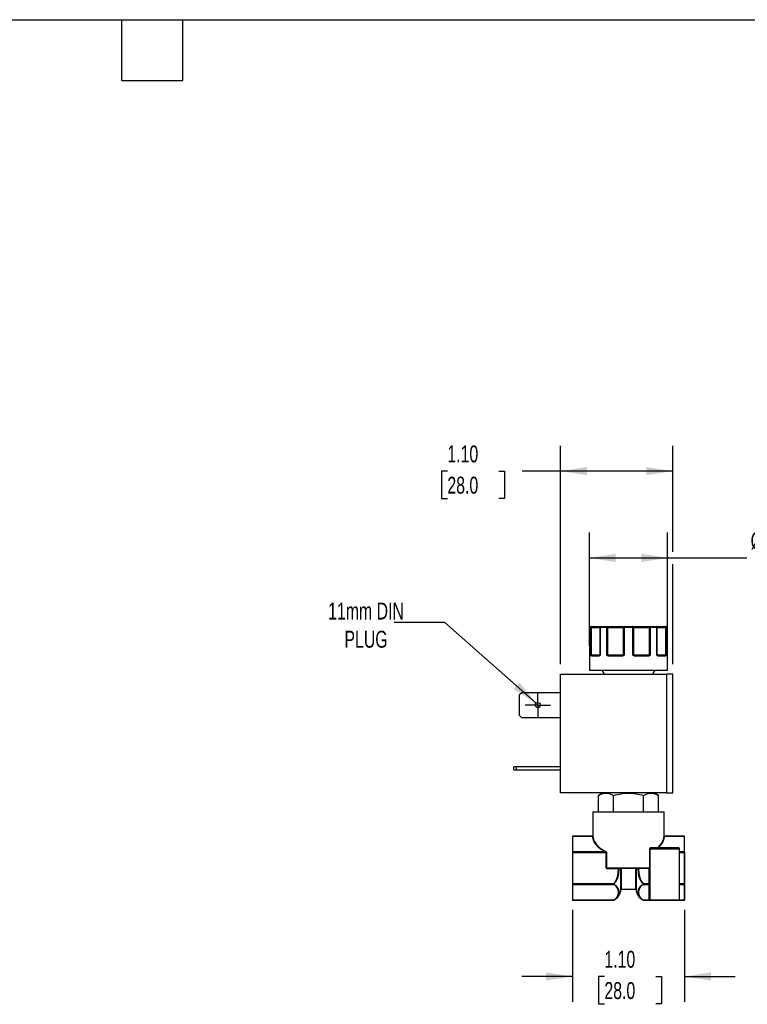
# Model space of a CAD drawing. Header units: inches. Extents: x 0.5 to 21.5, y 0.5 to 16.5.
# Tile 5 of 8: x 9.7 to 16.9, y 6.8 to 16.5. Entities that reach past the tile are written whole.
import ezdxf

# ---------------------------------------------------------------- set-up
doc = ezdxf.new("R2010")
doc.units = ezdxf.units.IN
doc.header["$LTSCALE"] = 2
doc.header["$MEASUREMENT"] = 0
doc.linetypes.add('SLD-Center', pattern=[0.75, 0.6, -0.05, 0.05, -0.05])
doc.linetypes.add('SLD-Solid', pattern=[0])
doc.layers.add('CENTER', color=40, linetype='SLD-Center')
doc.layers.add('DIMENSIONS', color=140, linetype='SLD-Solid', lineweight=25)
doc.layers.add('TEXT', color=140, linetype='SLD-Solid', lineweight=25)
doc.styles.add('SLDTEXTSTYLE0', font='TXT', dxfattribs={"width": 0.7})
doc.dimstyles.new('SLDDIMSTYLE0', dxfattribs={"dimtxt": 0.169922, "dimasz": 0.26, "dimexe": 0, "dimexo": 0.0625, "dimgap": 0.04248, "dimtad": 0, "dimtih": 1, "dimtoh": 1, "dimrnd": 1e-09, "dimzin": 4, "dimdsep": 46, "dimtxsty": 'SLDTEXTSTYLE0', "dimsah": 1, "dimcen": 0.09, "dimadec": 0, "dimazin": 1, "dimtfac": 1, "dimtofl": 0, "dimtmove": 0, "dimatfit": 3, "dimfxl": 0, "dimfrac": 2, "dimtolj": 1, "dimtzin": 12, "dimarcsym": 0})
doc.dimstyles.new('SLDDIMSTYLE1', dxfattribs={"dimtxt": 0.169922, "dimasz": 0.26, "dimexe": 0, "dimexo": 0.0625, "dimgap": 0.04248, "dimtad": 0, "dimtih": 1, "dimtoh": 1, "dimrnd": 1e-09, "dimdsep": 46, "dimtxsty": 'SLDTEXTSTYLE0', "dimsah": 1, "dimcen": 0.09, "dimadec": 0, "dimazin": 2, "dimtfac": 1, "dimtofl": 0, "dimtmove": 0, "dimatfit": 3, "dimfxl": 0, "dimfrac": 2, "dimtolj": 1, "dimtzin": 12, "dimarcsym": 0})
doc.dimstyles.new('SLDDIMSTYLE4', dxfattribs={"dimtxt": 0.169922, "dimasz": 0.26, "dimexe": 0, "dimexo": 0.0625, "dimgap": 0.04248, "dimtad": 0, "dimtih": 1, "dimtoh": 1, "dimrnd": 1e-09, "dimzin": 4, "dimdsep": 46, "dimtxsty": 'SLDTEXTSTYLE0', "dimsah": 1, "dimcen": 0.09, "dimadec": 0, "dimazin": 1, "dimtfac": 1, "dimtmove": 0, "dimatfit": 0, "dimfxl": 0, "dimfrac": 2, "dimtolj": 1, "dimtzin": 12, "dimarcsym": 0})
doc.dimstyles.new('SLDDIMSTYLE5', dxfattribs={"dimtxt": 0.18, "dimasz": 0.26, "dimexe": 0, "dimexo": 0.0625, "dimgap": 0, "dimtad": 0, "dimtih": 1, "dimtoh": 1, "dimdec": 0, "dimrnd": 1e-09, "dimzin": 0, "dimdsep": 46, "dimtxsty": 'Standard', "dimsah": 1, "dimcen": 0.09, "dimadec": 0, "dimazin": 0, "dimtfac": 0.26, "dimtdec": 0, "dimtofl": 0, "dimtmove": 0, "dimatfit": 3, "dimfxl": 0, "dimfrac": 2, "dimtolj": 1, "dimtzin": 0, "dimarcsym": 0})

# ---------------------------------------------------------------- blocks, each defined once
blk = doc.blocks.new('_D_5')
at = {"layer": 'DIMENSIONS'}
for p, q in [((15.302, 10.3339), (15.302, 11.4501)), ((16.072, 10.3339), (16.072, 11.4501)), ((15.302, 11.2001), (16.072, 11.2001)), ((16.072, 11.2001), (16.8507, 11.2001)), ((17.0171, 11.2001), (16.96, 11.2001)), ((16.96, 11.2001), (16.96, 10.93)), ((17.522, 11.2001), (17.5791, 11.2001)), ((17.5791, 11.2001), (17.5791, 10.93)), ((16.96, 10.93), (17.0171, 10.93)), ((17.5791, 10.93), (17.522, 10.93))]:
    blk.add_line(p, q, dxfattribs=at)
for points in [[(15.302, 11.2001), (15.562, 11.1601), (15.562, 11.2401)], [(16.072, 11.2001), (15.812, 11.2401), (15.812, 11.1601)]]:
    blk.add_solid(points, dxfattribs=at)
at = {"layer": 'DIMENSIONS', "char_height": 0.16667, "attachment_point": 1, "style": 'SLDTEXTSTYLE0'}
for s, insert in [('%%c', (16.8888, 11.453)), ('0.77', (17.1454, 11.453)), ('19.6', (17.0171, 11.1449))]:
    blk.add_mtext(s, dxfattribs=dict(at, insert=insert))
blk = doc.blocks.new('_D_6')
at = {"layer": 'DIMENSIONS'}
for p, q in [((15.0177, 10.1539), (15.0177, 12.305)), ((16.1217, 11.2601), (16.1217, 12.305)), ((13.9044, 12.055), (13.8473, 12.055)), ((13.8473, 12.055), (13.8473, 11.7849)), ((14.4093, 12.055), (14.4664, 12.055)), ((14.4664, 12.055), (14.4664, 11.7849)), ((15.0177, 12.055), (14.6396, 12.055)), ((16.1217, 12.055), (15.0177, 12.055)), ((13.8473, 11.7849), (13.9044, 11.7849)), ((14.4664, 11.7849), (14.4093, 11.7849)), ((16.1217, 10.1539), (16.1217, 11.1401))]:
    blk.add_line(p, q, dxfattribs=at)
for points in [[(15.0177, 12.055), (15.2777, 12.015), (15.2777, 12.095)], [(16.1217, 12.055), (15.8617, 12.095), (15.8617, 12.015)]]:
    blk.add_solid(points, dxfattribs=at)
at = {"layer": 'DIMENSIONS', "char_height": 0.16667, "attachment_point": 1, "style": 'SLDTEXTSTYLE0'}
for s, insert in [('1.10', (13.9044, 12.3079)), ('28.0', (13.9044, 11.9998))]:
    blk.add_mtext(s, dxfattribs=dict(at, insert=insert))
blk = doc.blocks.new('_D_7')
at = {"layer": 'DIMENSIONS'}
for p, q in [((15.136, 7.7343), (15.136, 6.8285)), ((16.238, 7.7343), (16.238, 6.8285)), ((15.136, 7.0785), (14.636, 7.0785)), ((15.4498, 7.0785), (15.3927, 7.0785)), ((15.3927, 7.0785), (15.3927, 6.8085)), ((15.9547, 7.0785), (16.0118, 7.0785)), ((16.0118, 7.0785), (16.0118, 6.8085)), ((16.238, 7.0785), (16.738, 7.0785)), ((15.3927, 6.8085), (15.4498, 6.8085)), ((16.0118, 6.8085), (15.9547, 6.8085))]:
    blk.add_line(p, q, dxfattribs=at)
for points in [[(15.136, 7.0785), (14.876, 7.1185), (14.876, 7.0385)], [(16.238, 7.0785), (16.498, 7.0385), (16.498, 7.1185)]]:
    blk.add_solid(points, dxfattribs=at)
at = {"layer": 'DIMENSIONS', "char_height": 0.16667, "attachment_point": 1, "style": 'SLDTEXTSTYLE0'}
for s, insert in [('1.10', (15.4498, 7.3314)), ('28.0', (15.4498, 7.0233))]:
    blk.add_mtext(s, dxfattribs=dict(at, insert=insert))
blk = doc.blocks.new('SW_CENTERMARKSYMBOL_2')
at = {"layer": 'CENTER', "color": 0}
for p, q in [((0, 0.1), (0, 0.125)), ((0, 0), (0, 0.1)), ((-0.1, 0), (-0.125, 0)), ((0, 0), (-0.1, 0)), ((0, 0), (0, -0.1)), ((0, 0), (0.1, 0)), ((0.1, 0), (0.125, 0)), ((0, -0.1), (0, -0.125))]:
    blk.add_line(p, q, dxfattribs=at)

msp = doc.modelspace()

# ---------------------------------------------------------------- linework, layer by layer
for p, q in [((15.3027, 10.5139), (15.3027, 10.2439)), ((15.3027, 10.5139), (15.3027, 10.2439)), ((15.318, 10.5139), (15.3027, 10.5139)), ((15.3027, 10.5139), (15.3027, 10.5139)), ((15.318, 10.2439), (15.318, 10.5139)), ((15.3238, 10.5139), (15.318, 10.5139)), ((15.3238, 10.2439), (15.3238, 10.5139)), ((15.3238, 10.5139), (15.4047, 10.5139)), ((15.4047, 10.5139), (15.4047, 10.2439)), ((15.4074, 10.5139), (15.4047, 10.5139)), ((15.4074, 10.5139), (15.4074, 10.2439)), ((15.4749, 10.5139), (15.4074, 10.5139)), ((15.4749, 10.2439), (15.4749, 10.5139)), ((15.4804, 10.5139), (15.4749, 10.5139)), ((15.4834, 10.5139), (15.4804, 10.5139)), ((15.4834, 10.5139), (15.6357, 10.5139)), ((15.4834, 10.2439), (15.4834, 10.5139)), ((15.6357, 10.5139), (15.6357, 10.2439)), ((15.643, 10.5139), (15.6357, 10.5139)), ((15.731, 10.5139), (15.643, 10.5139)), ((15.643, 10.5139), (15.643, 10.2439)), ((15.731, 10.2439), (15.731, 10.5139)), ((15.7383, 10.5139), (15.731, 10.5139)), ((15.7383, 10.2439), (15.7383, 10.5139)), ((15.7383, 10.5139), (15.8906, 10.5139)), ((15.8906, 10.5139), (15.8906, 10.2439)), ((15.8936, 10.5139), (15.8906, 10.5139)), ((15.8991, 10.5139), (15.8936, 10.5139)), ((15.8991, 10.5139), (15.8991, 10.2439)), ((15.9666, 10.5139), (15.8991, 10.5139)), ((15.9666, 10.2439), (15.9666, 10.5139)), ((15.9693, 10.5139), (15.9666, 10.5139)), ((15.9693, 10.2439), (15.9693, 10.5139)), ((15.9693, 10.5139), (16.0502, 10.5139)), ((16.0502, 10.5139), (16.0502, 10.2439)), ((16.056, 10.5139), (16.0502, 10.5139)), ((16.056, 10.5139), (16.056, 10.2439)), ((16.0713, 10.5139), (16.056, 10.5139)), ((16.0713, 10.2439), (16.0713, 10.5139)), ((16.0713, 10.2439), (16.0713, 10.5139)), ((16.0713, 10.5139), (16.0713, 10.5139)), ((15.302, 10.2339), (15.302, 10.0939)), ((15.3021, 10.2339), (15.302, 10.2339)), ((15.3027, 10.2439), (15.3027, 10.2439)), ((15.318, 10.2439), (15.3238, 10.2439)), ((15.3967, 10.2339), (15.3228, 10.2339)), ((15.4047, 10.2439), (15.3238, 10.2439)), ((15.4038, 10.241), (15.4028, 10.2396)), ((15.4047, 10.2439), (15.4074, 10.2439)), ((15.4749, 10.2439), (15.4834, 10.2439)), ((15.6357, 10.2439), (15.4834, 10.2439)), ((15.6272, 10.2339), (15.4883, 10.2339)), ((15.6357, 10.2439), (15.643, 10.2439)), ((15.731, 10.2439), (15.7383, 10.2439)), ((15.8906, 10.2439), (15.7383, 10.2439)), ((15.8857, 10.2339), (15.7468, 10.2339)), ((15.8906, 10.2439), (15.8991, 10.2439)), ((15.9666, 10.2439), (15.9693, 10.2439)), ((16.0502, 10.2439), (15.9693, 10.2439)), ((15.9712, 10.2396), (15.9702, 10.241)), ((16.0512, 10.2339), (15.9773, 10.2339)), ((16.0502, 10.2439), (16.056, 10.2439)), ((16.0713, 10.2439), (16.0713, 10.2439)), ((16.072, 10.2339), (16.0719, 10.2339)), ((16.072, 10.0939), (16.072, 10.2339)), ((15.302, 10.0939), (16.072, 10.0939)), ((15.4235, 10.0939), (15.4466, 10.0539)), ((15.9274, 10.0539), (15.9505, 10.0939)), ((15.0177, 8.8869), (15.0177, 10.0539)), ((15.0177, 10.0539), (16.0617, 10.0539)), ((16.0617, 10.0539), (16.0617, 8.8869)), ((16.1217, 10.0539), (16.0617, 10.0539)), ((16.1217, 8.8869), (16.1217, 10.0539)), ((14.6157, 9.8537), (14.6369, 9.8749)), ((14.6157, 9.6481), (14.6157, 9.8537)), ((14.6369, 9.8749), (15.0177, 9.8749)), ((14.6369, 9.6269), (14.6157, 9.6481)), ((15.0177, 9.6269), (14.6369, 9.6269)), ((14.5597, 9.1119), (14.5597, 9.1429)), ((14.5809, 9.1429), (14.5597, 9.1429)), ((14.5809, 9.1429), (14.5809, 9.1119)), ((15.0177, 9.1429), (14.5809, 9.1429)), ((14.5597, 9.1119), (14.5809, 9.1119)), ((14.5809, 9.1119), (15.0177, 9.1119)), ((16.0617, 8.8869), (15.0177, 8.8869)), ((15.435, 8.8869), (15.3915, 8.8618)), ((15.3915, 8.7009), (15.3915, 8.8618)), ((15.5393, 8.7009), (15.5393, 8.8618)), ((15.8347, 8.7009), (15.8347, 8.8618)), ((15.9825, 8.8618), (15.939, 8.8869)), ((15.9825, 8.7009), (15.9825, 8.8618)), ((16.0617, 8.8869), (16.1217, 8.8869)), ((15.337, 8.7009), (15.337, 8.464)), ((15.337, 8.7009), (16.037, 8.7009)), ((16.037, 8.464), (16.037, 8.7009)), ((15.136, 8.4555), (15.136, 8.3019)), ((15.3332, 8.4601), (15.14, 8.4601)), ((15.14, 8.4601), (15.14, 8.459)), ((15.14, 8.3054), (15.14, 8.459)), ((15.14, 8.459), (15.3331, 8.459)), ((16.234, 8.4601), (16.0408, 8.4601)), ((16.0409, 8.459), (16.234, 8.459)), ((16.234, 8.459), (16.234, 8.4601)), ((16.234, 8.459), (16.234, 8.3054)), ((16.238, 8.4561), (16.238, 8.4555)), ((16.238, 8.3019), (16.238, 8.4555)), ((16.182, 8.3449), (15.906, 8.3449)), ((15.14, 8.2985), (15.136, 8.2985)), ((15.136, 8.2985), (15.136, 7.9913)), ((15.14, 8.3054), (15.14, 8.2985)), ((15.4604, 8.3054), (15.14, 8.3054)), ((15.14, 7.9913), (15.14, 8.2985)), ((15.14, 8.2985), (15.4678, 8.2985)), ((15.4678, 8.1489), (15.4678, 8.2985)), ((15.4678, 8.2985), (15.4703, 8.2985)), ((15.4703, 8.2985), (15.4703, 8.1489)), ((15.8976, 8.1489), (15.8976, 8.3369)), ((15.898, 8.3369), (15.8976, 8.3369)), ((15.898, 8.3369), (16.19, 8.3369)), ((15.898, 8.3369), (15.898, 7.8325)), ((16.19, 7.8325), (16.19, 8.3369)), ((16.234, 8.3054), (16.19, 8.3054)), ((16.19, 8.2985), (16.234, 8.2985)), ((16.234, 8.2985), (16.234, 8.3054)), ((16.234, 8.2985), (16.234, 7.9913)), ((16.234, 8.2985), (16.238, 8.2985)), ((16.238, 8.3019), (16.238, 8.2985)), ((16.238, 8.2985), (16.238, 7.9913)), ((15.4703, 8.1489), (15.4678, 8.1489)), ((15.4703, 8.1489), (15.8976, 8.1489)), ((15.481, 8.1449), (15.8955, 8.1449)), ((15.481, 8.1449), (15.481, 8.1409)), ((15.6159, 8.141), (15.6159, 8.1449)), ((15.7581, 8.1449), (15.7581, 8.141)), ((15.89, 7.9913), (15.89, 8.1449)), ((15.481, 8.1409), (15.5882, 8.1409)), ((15.6119, 7.936), (15.6119, 8.1409)), ((15.7581, 8.141), (15.6159, 8.141)), ((15.6159, 8.141), (15.6159, 7.9399)), ((15.7581, 7.9399), (15.7581, 8.141)), ((15.7621, 8.1409), (15.7621, 7.936)), ((15.7825, 8.1409), (15.7858, 8.141)), ((15.136, 7.9913), (15.14, 7.9913)), ((15.136, 7.9879), (15.136, 7.8343)), ((15.5406, 7.9913), (15.14, 7.9913)), ((15.14, 7.9913), (15.14, 7.9844)), ((15.14, 7.9844), (15.5406, 7.9844)), ((15.14, 7.8308), (15.14, 7.9844)), ((15.5406, 7.9913), (15.5423, 7.9895)), ((15.8317, 7.9895), (15.8334, 7.9913)), ((15.89, 7.9913), (15.8334, 7.9913)), ((15.8334, 7.9844), (15.89, 7.9844)), ((15.89, 7.9844), (15.89, 7.9913)), ((15.898, 7.9913), (15.89, 7.9913)), ((15.89, 7.8395), (15.89, 7.9844)), ((16.234, 7.9913), (16.19, 7.9913)), ((16.19, 7.9844), (16.234, 7.9844)), ((16.234, 7.9844), (16.234, 7.9913)), ((16.238, 7.9913), (16.234, 7.9913)), ((16.234, 7.9844), (16.234, 7.8308)), ((16.238, 7.9913), (16.238, 7.9879)), ((16.238, 7.9879), (16.238, 7.8343)), ((15.6159, 7.9399), (15.7581, 7.9399)), ((15.184, 7.8308), (15.14, 7.8308)), ((15.14, 7.8298), (15.14, 7.8308)), ((15.14, 7.8298), (15.1848, 7.8298)), ((15.188, 7.8308), (15.184, 7.8308)), ((15.184, 7.8308), (15.184, 7.8308)), ((15.4721, 7.8308), (15.188, 7.8308)), ((15.188, 7.8308), (15.188, 7.8285)), ((15.188, 7.8285), (15.472, 7.8285)), ((15.476, 7.8308), (15.4721, 7.8308)), ((15.4752, 7.8298), (15.5394, 7.8298)), ((15.5406, 7.8308), (15.476, 7.8308)), ((15.476, 7.8308), (15.476, 7.8308)), ((15.8937, 7.8308), (15.8334, 7.8308)), ((15.8346, 7.8298), (15.8977, 7.8298)), ((15.8977, 7.8299), (15.8955, 7.8301)), ((15.898, 7.8325), (16.19, 7.8325)), ((16.1889, 7.8298), (16.234, 7.8298)), ((16.234, 7.8308), (16.1896, 7.8308)), ((16.234, 7.8308), (16.234, 7.8298)), ((16.238, 7.8343), (16.238, 7.8338))]:
    msp.add_line(p, q)
at = {"flags": 128}
for points in [[(15.3238, 10.5139), (15.3238, 10.5159), (15.3241, 10.5177), (15.3244, 10.5195), (15.3249, 10.521), (15.3255, 10.5222), (15.3261, 10.5231), (15.3268, 10.5237), (15.3276, 10.5239)], [(15.4749, 10.5139), (15.475, 10.5159), (15.4753, 10.5177), (15.4758, 10.5195), (15.4765, 10.521), (15.4773, 10.5222), (15.4783, 10.5231), (15.4793, 10.5237), (15.4804, 10.5239)], [(15.4834, 10.5139), (15.4834, 10.5159), (15.4832, 10.5177), (15.4829, 10.5195), (15.4825, 10.521), (15.4821, 10.5222), (15.4815, 10.5231), (15.481, 10.5237), (15.4804, 10.5239)], [(15.8906, 10.5139), (15.8906, 10.5159), (15.8908, 10.5177), (15.8911, 10.5195), (15.8915, 10.521), (15.8919, 10.5222), (15.8925, 10.5231), (15.893, 10.5237), (15.8936, 10.5239)], [(15.8936, 10.5239), (15.8947, 10.5237), (15.8957, 10.5231), (15.8967, 10.5222), (15.8975, 10.521), (15.8982, 10.5195), (15.8987, 10.5177), (15.899, 10.5159), (15.8991, 10.5139)], [(16.0464, 10.5239), (16.0472, 10.5237), (16.0479, 10.5231), (16.0485, 10.5222), (16.0491, 10.521), (16.0496, 10.5195), (16.0499, 10.5177), (16.0502, 10.5159), (16.0502, 10.5139)], [(15.3022, 10.2352), (15.3021, 10.2349), (15.302, 10.2339)], [(15.3024, 10.2369), (15.3024, 10.2374), (15.3024, 10.2375)], [(15.4883, 10.2339), (15.4884, 10.2349), (15.4885, 10.2358), (15.4888, 10.2367), (15.4891, 10.2374), (15.4895, 10.2381), (15.4899, 10.2385), (15.4904, 10.2388), (15.4909, 10.2389)], [(15.8857, 10.2339), (15.8856, 10.2349), (15.8855, 10.2358), (15.8852, 10.2367), (15.8849, 10.2374), (15.8845, 10.2381), (15.8841, 10.2385), (15.8836, 10.2388), (15.8831, 10.2389)], [(15.5882, 8.1449), (15.5882, 8.1448), (15.5882, 8.1446), (15.5882, 8.1442), (15.5882, 8.1437), (15.5882, 8.1431), (15.5882, 8.1424), (15.5882, 8.1417), (15.5882, 8.1409)], [(15.8998, 7.8292), (15.8994, 7.8294), (15.8989, 7.8297)]]:
    msp.add_lwpolyline(points, dxfattribs=at)
msp.add_circle((14.7957, 9.7509), 0.025)
for centre, radius, start, end in [((15.3127, 10.5139), 0.01, 90, 180), ((15.3127, 10.5139), 0.00999, 90.05155, 180.05146), ((15.3278, 10.5141), 0.0098, 91.23976, 181.1883), ((15.4147, 10.5139), 0.01, 90, 180), ((15.4163, 10.5151), 0.00897, 100.4561, 187.57274), ((15.645, 10.5146), 0.00932, 95.19931, 184.39266), ((15.6657, 10.5164), 0.0229, 160.75779, 186.19702), ((15.7083, 10.5164), 0.0229, 353.80298, 19.24221), ((15.729, 10.5146), 0.00932, 355.60734, 84.80069), ((15.9593, 10.5139), 0.01, 0, 90), ((15.9577, 10.5151), 0.00897, 352.42726, 79.5439), ((16.0462, 10.5141), 0.0098, 358.8117, 88.76024), ((16.0613, 10.5139), 0.01, 0, 90), ((16.0613, 10.5139), 0.00999, 359.94854, 89.94845), ((15.3071, 10.2339), 0.005, 151.01426, 180.0003), ((15.3249, 10.2353), 0.00537, 108.60433, 162.98003), ((15.3277, 10.234), 0.00487, 91.63667, 181.54811), ((15.3134, 10.2437), 0.0104, 341.27475, 0.99932), ((15.4012, 10.2345), 0.00452, 99.11389, 186.85866), ((15.4054, 10.2385), 0.00273, 137.32673, 217.40365), ((15.3997, 10.2439), 0.005, 325.21229, 0), ((15.4889, 10.2312), 0.0105, 118.86159, 147.15894), ((15.4962, 10.2437), 0.0128, 179.13756, 195.09442), ((15.6359, 10.2351), 0.00872, 154.30667, 188.04264), ((15.6302, 10.2439), 0.0055, 321.07611, 0.62992), ((15.6546, 10.2513), 0.0229, 208.50661, 219.10997), ((15.7194, 10.2513), 0.0229, 320.89003, 331.49339), ((15.7438, 10.2439), 0.0055, 179.37008, 218.92389), ((15.7381, 10.2351), 0.00872, 351.95736, 25.69333), ((15.8778, 10.2437), 0.0128, 344.90558, 0.86244), ((15.8851, 10.2312), 0.0105, 32.84106, 61.13841), ((15.9743, 10.2439), 0.005, 180, 214.89514), ((15.9686, 10.2385), 0.00273, 322.59635, 42.67327), ((15.9728, 10.2345), 0.00452, 353.14134, 80.88611), ((16.0463, 10.234), 0.00487, 358.45189, 88.36333), ((16.0606, 10.2437), 0.0104, 179.00068, 198.72525), ((16.0491, 10.2353), 0.00537, 17.01997, 71.39567), ((16.067, 10.2339), 0.005, 0, 30.75861), ((15.14, 8.4561), 0.004, 90, 180), ((15.1397, 8.4552), 0.00376, 86.18874, 175.59805), ((15.3333, 8.4628), 0.0038, 266.75882, 355.03612), ((16.0407, 8.4628), 0.0038, 184.96388, 273.24118), ((16.234, 8.4561), 0.004, 0, 90), ((16.2342, 8.4552), 0.00376, 4.40195, 93.81126), ((15.906, 8.3369), 0.008, 90, 180), ((16.182, 8.3369), 0.008, 0, 90), ((15.1397, 8.3017), 0.00376, 86.18874, 175.59805), ((15.4575, 8.3103), 0.00572, 301.41812, 345.65109), ((16.2342, 8.3017), 0.00376, 4.40195, 93.81126), ((15.5952, 8.1412), 0.0037, 95.76506, 184.4199), ((15.615, 8.0847), 0.0563, 89.02625, 93.09725), ((15.759, 8.0847), 0.0563, 86.90275, 90.97375), ((15.1397, 7.9882), 0.00376, 184.40195, 273.81126), ((15.5382, 7.9886), 0.00484, 300.05864, 328.05882), ((15.8358, 7.9886), 0.00484, 211.94118, 239.94136), ((15.8905, 7.9769), 0.00752, 4.40195, 93.81126), ((16.2342, 7.9882), 0.00376, 266.18874, 355.59805), ((15.4916, 7.9399), 0.1204, 294.41213, 358.15808), ((15.6159, 7.9359), 0.004, 90, 178.15808), ((15.7581, 7.9359), 0.004, 1.84192, 90), ((15.8824, 7.9399), 0.1204, 181.84192, 245.77779), ((15.1397, 7.8346), 0.00376, 184.40195, 273.81126), ((15.14, 7.8338), 0.004, 180, 270), ((15.188, 7.8325), 0.004, 227.14091, 270), ((15.472, 7.8325), 0.004, 270, 312.85909), ((15.5416, 7.8324), 0.0019, 238.04674, 290.83591), ((15.8324, 7.8324), 0.0019, 249.16409, 301.95326), ((15.8905, 7.8319), 0.00752, 4.40195, 93.81126), ((15.8954, 7.8253), 0.00579, 48.54697, 107.46967), ((15.8964, 7.8236), 0.00658, 67.7631, 97.57499), ((15.902, 7.8325), 0.004, 180, 270), ((16.186, 7.8325), 0.004, 270, 0), ((16.2342, 7.8346), 0.00376, 266.18874, 355.59805), ((16.234, 7.8338), 0.004, 270, 0)]:
    msp.add_arc(centre, radius, start, end)
for points in [[(15.3127, 10.5239), (15.3144, 10.5239), (15.3194, 10.5239), (15.3276, 10.5239)], [(15.4147, 10.5239), (15.4344, 10.5239), (15.4564, 10.5239), (15.4804, 10.5239)], [(15.6441, 10.5239), (15.6584, 10.5239), (15.6727, 10.5239), (15.687, 10.5239)], [(15.687, 10.5239), (15.7013, 10.5239), (15.7156, 10.5239), (15.7299, 10.5239)], [(15.8936, 10.5239), (15.9176, 10.5239), (15.9396, 10.5239), (15.9593, 10.5239)], [(16.0464, 10.5239), (16.0546, 10.5239), (16.0596, 10.5239), (16.0613, 10.5239)], [(15.318, 10.2439), (15.319, 10.2426), (15.3215, 10.2413), (15.3232, 10.2404)], [(15.3232, 10.2404), (15.3244, 10.2393), (15.3259, 10.2389), (15.3276, 10.2389)], [(15.3276, 10.2389), (15.3435, 10.2389), (15.3683, 10.2389), (15.4005, 10.2389)], [(15.4005, 10.2389), (15.4015, 10.2389), (15.4025, 10.2393), (15.4033, 10.2404)], [(15.4804, 10.2417), (15.4786, 10.2424), (15.4767, 10.2432), (15.4749, 10.2439)], [(15.4839, 10.2404), (15.4829, 10.2408), (15.4817, 10.2413), (15.4804, 10.2417)], [(15.4839, 10.2404), (15.4858, 10.2393), (15.4883, 10.2389), (15.4909, 10.2389)], [(15.4909, 10.2389), (15.5329, 10.2389), (15.5795, 10.2389), (15.628, 10.2389)], [(15.628, 10.2389), (15.6303, 10.2389), (15.6327, 10.2393), (15.6345, 10.2404)], [(15.6345, 10.2404), (15.6364, 10.2413), (15.6393, 10.2426), (15.643, 10.2439)], [(15.731, 10.2439), (15.7347, 10.2426), (15.7376, 10.2413), (15.7395, 10.2404)], [(15.7395, 10.2404), (15.7413, 10.2393), (15.7437, 10.2389), (15.746, 10.2389)], [(15.746, 10.2389), (15.7945, 10.2389), (15.8411, 10.2389), (15.8831, 10.2389)], [(15.8831, 10.2389), (15.8857, 10.2389), (15.8882, 10.2393), (15.8901, 10.2404)], [(15.8936, 10.2417), (15.8923, 10.2413), (15.8911, 10.2408), (15.8901, 10.2404)], [(15.8991, 10.2439), (15.8973, 10.2432), (15.8954, 10.2424), (15.8936, 10.2417)], [(15.9666, 10.2439), (15.9691, 10.2426), (15.97, 10.2413), (15.9707, 10.2404)], [(15.9707, 10.2404), (15.9715, 10.2393), (15.9725, 10.2389), (15.9735, 10.2389)], [(15.9735, 10.2389), (16.0057, 10.2389), (16.0305, 10.2389), (16.0464, 10.2389)], [(16.0464, 10.2389), (16.0481, 10.2389), (16.0496, 10.2393), (16.0508, 10.2404)], [(16.0508, 10.2404), (16.0525, 10.2413), (16.055, 10.2426), (16.056, 10.2439)], [(15.906, 8.3449), (15.9043, 8.3449), (15.9026, 8.3449), (15.9007, 8.3449)], [(15.136, 8.3019), (15.136, 8.3013), (15.136, 8.2999), (15.136, 8.2985)], [(15.7858, 8.141), (15.7858, 8.1424), (15.7854, 8.1438), (15.7846, 8.1449)], [(15.5915, 8.1409), (15.5908, 8.1409), (15.5894, 8.1409), (15.5882, 8.1409)], [(15.136, 7.9913), (15.136, 7.9899), (15.136, 7.9886), (15.136, 7.9879)], [(15.136, 7.8343), (15.136, 7.8339), (15.136, 7.8338), (15.136, 7.8338)], [(15.188, 7.8308), (15.187, 7.8293), (15.186, 7.8289), (15.1853, 7.8296)], [(15.4721, 7.8308), (15.472, 7.8293), (15.472, 7.8285), (15.472, 7.8285)], [(15.5394, 7.8298), (15.5397, 7.8298), (15.5403, 7.8298), (15.5408, 7.83), (15.5411, 7.8301)], [(15.8329, 7.8301), (15.8332, 7.83), (15.8337, 7.8298), (15.8343, 7.8298), (15.8346, 7.8298)], [(15.8937, 7.8308), (15.8916, 7.8328), (15.89, 7.836), (15.89, 7.8395)], [(15.8955, 7.8301), (15.8949, 7.8303), (15.8943, 7.8305), (15.8937, 7.8308)]]:
    msp.add_open_spline(points, degree=3)
for points, knots in [([(15.3276, 10.5239), (15.3345, 10.5239), (15.3483, 10.5239), (15.367, 10.5239), (15.3837, 10.5239), (15.3975, 10.5239), (15.4076, 10.5239), (15.4133, 10.5239), (15.4143, 10.5239), (15.4145, 10.5239)], [0, 0, 0, 0, 0.150487, 0.301041, 0.460081, 0.619259, 0.778299, 0.937476, 1, 1, 1, 1]), ([(15.4804, 10.5239), (15.4828, 10.5239), (15.4877, 10.5239), (15.4951, 10.5239), (15.5025, 10.5239), (15.5101, 10.5239), (15.5176, 10.5239), (15.5307, 10.5239), (15.5493, 10.5239), (15.5726, 10.5239), (15.5946, 10.5239), (15.6121, 10.5239), (15.6255, 10.5239), (15.6356, 10.5239), (15.6413, 10.5239), (15.6441, 10.5239)], [0, 0, 0, 0, 0.040712, 0.081199, 0.121575, 0.161957, 0.202462, 0.243205, 0.371568, 0.500042, 0.628406, 0.75688, 0.838051, 0.918781, 1, 1, 1, 1]), ([(15.7299, 10.5239), (15.7313, 10.5239), (15.734, 10.5239), (15.7386, 10.5239), (15.7435, 10.5239), (15.7486, 10.5239), (15.7541, 10.5239), (15.764, 10.5239), (15.7794, 10.5239), (15.8013, 10.5239), (15.8247, 10.5239), (15.8458, 10.5239), (15.8639, 10.5239), (15.879, 10.5239), (15.8887, 10.5239), (15.8936, 10.5239)], [0, 0, 0, 0, 0.040712, 0.081199, 0.121575, 0.161957, 0.202462, 0.243205, 0.371568, 0.500042, 0.628406, 0.75688, 0.838051, 0.918781, 1, 1, 1, 1]), ([(15.9605, 10.5239), (15.9623, 10.5239), (15.9661, 10.5239), (15.9766, 10.5239), (15.9903, 10.5239), (16.007, 10.5239), (16.0257, 10.5239), (16.0395, 10.5239), (16.0464, 10.5239)], [0, 0, 0, 0, 0.169085, 0.338994, 0.508755, 0.678663, 0.839296, 1, 1, 1, 1]), ([(15.3024, 10.2369), (15.3023, 10.2365), (15.3023, 10.2358), (15.3022, 10.2349), (15.3022, 10.2343), (15.3021, 10.234), (15.3021, 10.2339), (15.3021, 10.2339)], [0, 0, 0, 0, 0.188808, 0.379511, 0.575987, 0.781785, 1, 1, 1, 1]), ([(15.3027, 10.2439), (15.3027, 10.2432), (15.3026, 10.2419), (15.3025, 10.24), (15.3024, 10.2384), (15.3024, 10.2374), (15.3024, 10.2369)], [0, 0, 0, 0, 0.2912416, 0.5002174, 0.7620959, 1, 1, 1, 1]), ([(15.3198, 10.2369), (15.3196, 10.2374), (15.3193, 10.2384), (15.3188, 10.24), (15.3184, 10.2419), (15.3181, 10.2432), (15.318, 10.2439)], [0, 0, 0, 0, 0.236129, 0.498993, 0.712542, 1, 1, 1, 1]), ([(15.3228, 10.2339), (15.3225, 10.2339), (15.3219, 10.234), (15.3211, 10.2346), (15.3204, 10.2355), (15.32, 10.2364), (15.3198, 10.2369)], [0, 0, 0, 0, 0.270747, 0.52324, 0.763872, 1, 1, 1, 1]), ([(15.4032, 10.2369), (15.4028, 10.2365), (15.4021, 10.2358), (15.4009, 10.2349), (15.3996, 10.2343), (15.3982, 10.234), (15.3972, 10.2339), (15.3967, 10.2339)], [0, 0, 0, 0, 0.188808, 0.379511, 0.575987, 0.781785, 1, 1, 1, 1]), ([(15.4074, 10.2439), (15.4071, 10.2432), (15.4064, 10.2419), (15.4054, 10.24), (15.4044, 10.2384), (15.4036, 10.2374), (15.4032, 10.2369)], [0, 0, 0, 0, 0.2912416, 0.5002174, 0.7620959, 1, 1, 1, 1]), ([(15.4074, 10.2439), (15.4064, 10.2434), (15.4048, 10.2424), (15.4041, 10.2414), (15.4039, 10.241)], [0, 0, 0, 0, 0.6026646, 1, 1, 1, 1]), ([(15.4801, 10.2369), (15.4796, 10.2374), (15.4786, 10.2384), (15.4773, 10.24), (15.4761, 10.2419), (15.4753, 10.2432), (15.4749, 10.2439)], [0, 0, 0, 0, 0.2361294, 0.4989929, 0.7125421, 1, 1, 1, 1]), ([(15.4883, 10.2339), (15.4875, 10.2339), (15.486, 10.234), (15.4838, 10.2346), (15.4818, 10.2355), (15.4807, 10.2364), (15.4801, 10.2369)], [0, 0, 0, 0, 0.270747, 0.52324, 0.763872, 1, 1, 1, 1]), ([(15.6368, 10.2369), (15.6363, 10.2365), (15.6352, 10.2358), (15.6334, 10.2349), (15.6315, 10.2343), (15.6294, 10.234), (15.628, 10.2339), (15.6272, 10.2339)], [0, 0, 0, 0, 0.188808, 0.379511, 0.575987, 0.781785, 1, 1, 1, 1]), ([(15.643, 10.2439), (15.6424, 10.2432), (15.6415, 10.2419), (15.6401, 10.24), (15.6386, 10.2384), (15.6374, 10.2374), (15.6368, 10.2369)], [0, 0, 0, 0, 0.291242, 0.500217, 0.762096, 1, 1, 1, 1]), ([(15.7372, 10.2369), (15.7366, 10.2374), (15.7354, 10.2384), (15.7339, 10.24), (15.7325, 10.2419), (15.7315, 10.2432), (15.731, 10.2439)], [0, 0, 0, 0, 0.236129, 0.498993, 0.712542, 1, 1, 1, 1]), ([(15.7468, 10.2339), (15.7459, 10.2339), (15.7441, 10.234), (15.7415, 10.2346), (15.7392, 10.2355), (15.7379, 10.2364), (15.7372, 10.2369)], [0, 0, 0, 0, 0.270747, 0.52324, 0.763872, 1, 1, 1, 1]), ([(15.8939, 10.2369), (15.8935, 10.2365), (15.8926, 10.2358), (15.891, 10.2349), (15.8894, 10.2343), (15.8876, 10.234), (15.8863, 10.2339), (15.8857, 10.2339)], [0, 0, 0, 0, 0.188808, 0.379511, 0.575987, 0.781785, 1, 1, 1, 1]), ([(15.8991, 10.2439), (15.8987, 10.2432), (15.8979, 10.2419), (15.8967, 10.24), (15.8954, 10.2384), (15.8944, 10.2374), (15.8939, 10.2369)], [0, 0, 0, 0, 0.291242, 0.500217, 0.762096, 1, 1, 1, 1]), ([(15.9708, 10.2369), (15.9704, 10.2374), (15.9696, 10.2384), (15.9686, 10.24), (15.9676, 10.2419), (15.9669, 10.2432), (15.9666, 10.2439)], [0, 0, 0, 0, 0.236129, 0.498993, 0.712542, 1, 1, 1, 1]), ([(15.9773, 10.2339), (15.9766, 10.2339), (15.9755, 10.234), (15.9738, 10.2346), (15.9722, 10.2355), (15.9713, 10.2364), (15.9708, 10.2369)], [0, 0, 0, 0, 0.270747, 0.52324, 0.763872, 1, 1, 1, 1]), ([(16.0542, 10.2369), (16.054, 10.2365), (16.0537, 10.2358), (16.0532, 10.2349), (16.0526, 10.2343), (16.0519, 10.234), (16.0514, 10.2339), (16.0512, 10.2339)], [0, 0, 0, 0, 0.188808, 0.379511, 0.575987, 0.781785, 1, 1, 1, 1]), ([(16.056, 10.2439), (16.0559, 10.2432), (16.0556, 10.2419), (16.0552, 10.24), (16.0547, 10.2384), (16.0544, 10.2374), (16.0542, 10.2369)], [0, 0, 0, 0, 0.2912416, 0.5002174, 0.7620959, 1, 1, 1, 1]), ([(16.069, 10.2404), (16.0697, 10.241), (16.0709, 10.242), (16.071, 10.2429), (16.0711, 10.2432)], [0, 0, 0, 0, 0.6363264, 1, 1, 1, 1]), ([(16.0716, 10.2369), (16.0716, 10.2374), (16.0716, 10.2384), (16.0715, 10.24), (16.0714, 10.2419), (16.0713, 10.2432), (16.0713, 10.2439)], [0, 0, 0, 0, 0.2361294, 0.4989929, 0.7125421, 1, 1, 1, 1]), ([(16.0714, 10.2381), (16.0715, 10.2387), (16.0715, 10.2397), (16.0713, 10.2417), (16.0713, 10.2429), (16.0713, 10.2433), (16.0713, 10.2436)], [0, 0, 0, 0, 0.470783, 0.6700424, 0.8127557, 1, 1, 1, 1]), ([(16.0719, 10.2339), (16.0719, 10.2339), (16.0719, 10.234), (16.0718, 10.2346), (16.0717, 10.2355), (16.0717, 10.2364), (16.0716, 10.2369)], [0, 0, 0, 0, 0.270747, 0.52324, 0.763872, 1, 1, 1, 1]), ([(15.3915, 8.8618), (15.4036, 8.8687), (15.4157, 8.8745), (15.4403, 8.8824), (15.4527, 8.8846), (15.4715, 8.8846), (15.4778, 8.8841), (15.4903, 8.882), (15.4965, 8.8805), (15.515, 8.8745), (15.5272, 8.8688), (15.5393, 8.8618)], [0, 0, 0, 0, 0.25, 0.25, 0.5, 0.5, 0.625, 0.625, 0.75, 0.75, 1, 1, 1, 1]), ([(15.5393, 8.8618), (15.5875, 8.8757), (15.6366, 8.8846), (15.7374, 8.8846), (15.7865, 8.8757), (15.8347, 8.8618)], [0, 0, 0, 0, 0.5, 0.5, 1, 1, 1, 1]), ([(15.8347, 8.8618), (15.8468, 8.8687), (15.859, 8.8745), (15.8835, 8.8824), (15.8959, 8.8846), (15.9148, 8.8846), (15.9211, 8.8841), (15.9336, 8.882), (15.9398, 8.8805), (15.9582, 8.8745), (15.9704, 8.8688), (15.9825, 8.8618)], [0, 0, 0, 0, 0.25, 0.25, 0.5, 0.5, 0.625, 0.625, 0.75, 0.75, 1, 1, 1, 1]), ([(15.337, 8.464), (15.337, 8.4635), (15.3369, 8.4628), (15.3364, 8.4618), (15.3359, 8.4612), (15.3352, 8.4607), (15.3343, 8.4602), (15.3335, 8.4601), (15.333, 8.4601)], [0, 0, 0, 0, 0.239112, 0.367954, 0.499615, 0.63134, 0.760359, 1, 1, 1, 1]), ([(15.3331, 8.459), (15.333, 8.4593), (15.333, 8.4599), (15.333, 8.46), (15.333, 8.4601)], [0, 0, 0, 0, 0.50003, 1, 1, 1, 1]), ([(15.3331, 8.459), (15.3331, 8.4569), (15.3333, 8.4528), (15.334, 8.4466), (15.335, 8.4404), (15.3363, 8.4343), (15.338, 8.4282), (15.3399, 8.4221), (15.3442, 8.4108), (15.3523, 8.3946), (15.367, 8.3741), (15.3854, 8.3546), (15.4038, 8.3394), (15.42, 8.3281), (15.4327, 8.3201), (15.4461, 8.3125), (15.4557, 8.3078), (15.4604, 8.3054)], [0, 0, 0, 0, 0.03641, 0.072729, 0.108981, 0.145191, 0.181386, 0.21759, 0.253828, 0.382646, 0.510462, 0.636753, 0.761521, 0.821875, 0.881631, 0.940951, 1, 1, 1, 1]), ([(15.337, 8.464), (15.337, 8.464), (15.337, 8.4639), (15.337, 8.4634), (15.337, 8.4628), (15.3371, 8.4625)], [0, 0, 0, 0, 0.337902, 0.667688, 1, 1, 1, 1]), ([(15.3371, 8.4625), (15.3372, 8.4602), (15.3374, 8.4558), (15.3381, 8.4494), (15.3391, 8.4435), (15.3403, 8.4379), (15.3416, 8.4327), (15.3431, 8.4279), (15.3446, 8.4236), (15.3485, 8.4132), (15.3563, 8.3978), (15.3711, 8.377), (15.3891, 8.3579), (15.4073, 8.3427), (15.4233, 8.3314), (15.436, 8.3234), (15.4491, 8.3158), (15.4584, 8.3112), (15.463, 8.3089)], [0, 0, 0, 0, 0.0397758, 0.0772568, 0.1124429, 0.1453341, 0.1759305, 0.2042321, 0.230239, 0.2539512, 0.3894763, 0.5106539, 0.640657, 0.7616804, 0.8235833, 0.8839245, 0.9427231, 1, 1, 1, 1]), ([(15.9691, 8.3449), (15.9712, 8.3466), (15.9755, 8.3501), (15.9817, 8.3556), (15.9877, 8.3613), (15.9936, 8.3672), (15.9992, 8.3734), (16.0045, 8.3799), (16.0096, 8.3866), (16.0144, 8.3935), (16.0202, 8.4029), (16.0266, 8.4155), (16.0314, 8.4286), (16.0344, 8.4404), (16.0363, 8.4508), (16.0367, 8.4583), (16.0369, 8.4625)], [0, 0, 0, 0, 0.049267, 0.099935, 0.152005, 0.205483, 0.26037, 0.31667, 0.374386, 0.433519, 0.494072, 0.614101, 0.747702, 0.81644, 0.900539, 1, 1, 1, 1]), ([(15.9766, 8.3449), (15.9788, 8.3468), (15.9833, 8.3505), (15.9895, 8.3562), (15.9955, 8.3621), (16.001, 8.368), (16.0063, 8.374), (16.0111, 8.3802), (16.0157, 8.3864), (16.0198, 8.3927), (16.0247, 8.4009), (16.0298, 8.4109), (16.0345, 8.4227), (16.0379, 8.4347), (16.0402, 8.4468), (16.0407, 8.4549), (16.0409, 8.459)], [0, 0, 0, 0, 0.054402, 0.10882, 0.163308, 0.217915, 0.272694, 0.327695, 0.382967, 0.438561, 0.494523, 0.595372, 0.696068, 0.796887, 0.898107, 1, 1, 1, 1]), ([(16.0369, 8.4625), (16.037, 8.4628), (16.037, 8.4634), (16.037, 8.4639), (16.037, 8.464), (16.037, 8.464)], [0, 0, 0, 0, 0.332264, 0.662051, 1, 1, 1, 1]), ([(16.041, 8.4601), (16.0405, 8.4601), (16.0397, 8.4602), (16.0388, 8.4607), (16.0381, 8.4612), (16.0376, 8.4618), (16.0371, 8.4628), (16.037, 8.4635), (16.037, 8.464)], [0, 0, 0, 0, 0.239641, 0.36866, 0.500385, 0.632046, 0.760888, 1, 1, 1, 1]), ([(16.041, 8.4601), (16.041, 8.46), (16.041, 8.4599), (16.041, 8.4593), (16.0409, 8.459)], [0, 0, 0, 0, 0.49997, 1, 1, 1, 1]), ([(15.8976, 8.3369), (15.8976, 8.3384), (15.898, 8.3399), (15.8991, 8.3426), (15.8999, 8.3438), (15.9007, 8.3449)], [0, 0, 0, 0, 0.5, 0.5, 1, 1, 1, 1]), ([(15.4678, 8.2985), (15.4678, 8.2988), (15.4678, 8.2995), (15.4674, 8.3004), (15.4668, 8.3014), (15.4661, 8.3023), (15.4648, 8.3034), (15.4629, 8.3045), (15.4613, 8.3051), (15.4604, 8.3054)], [0, 0, 0, 0, 0.082561, 0.170827, 0.268291, 0.377566, 0.500516, 0.722898, 1, 1, 1, 1]), ([(15.463, 8.3089), (15.4636, 8.3085), (15.4648, 8.3079), (15.4665, 8.3066), (15.4682, 8.3048), (15.4699, 8.3022), (15.4702, 8.2997), (15.4703, 8.2985)], [0, 0, 0, 0, 0.17759, 0.343297, 0.500269, 0.762158, 1, 1, 1, 1]), ([(15.4678, 8.1489), (15.4679, 8.1485), (15.468, 8.1476), (15.4685, 8.1462), (15.4695, 8.1449), (15.4709, 8.1436), (15.4733, 8.1423), (15.4767, 8.1411), (15.4795, 8.141), (15.481, 8.1409)], [0, 0, 0, 0, 0.079412, 0.161502, 0.251036, 0.366977, 0.501352, 0.738693, 1, 1, 1, 1]), ([(15.4703, 8.1489), (15.4704, 8.1487), (15.4704, 8.1482), (15.471, 8.1475), (15.4718, 8.1468), (15.473, 8.1462), (15.4747, 8.1456), (15.4774, 8.145), (15.4797, 8.145), (15.481, 8.1449)], [0, 0, 0, 0, 0.056443, 0.124096, 0.209001, 0.314221, 0.441296, 0.671861, 1, 1, 1, 1]), ([(15.6159, 8.1449), (15.6155, 8.1449), (15.6147, 8.1448), (15.6136, 8.1442), (15.6128, 8.1435), (15.6123, 8.1426), (15.612, 8.1418), (15.612, 8.1412), (15.6119, 8.1409)], [0, 0, 0, 0, 0.204401, 0.393736, 0.567978, 0.727109, 0.871118, 1, 1, 1, 1]), ([(15.7621, 8.1409), (15.762, 8.1413), (15.7619, 8.1422), (15.7612, 8.1435), (15.7599, 8.1447), (15.7587, 8.1448), (15.7581, 8.1449)], [0, 0, 0, 0, 0.199308, 0.432502, 0.699459, 1, 1, 1, 1]), ([(15.7825, 8.1409), (15.7825, 8.1421), (15.7817, 8.1432), (15.7793, 8.1446), (15.7778, 8.1449), (15.7763, 8.1449)], [0, 0, 0, 0, 0.5, 0.5, 1, 1, 1, 1]), ([(15.8955, 8.1449), (15.8958, 8.1449), (15.896, 8.145), (15.8963, 8.1451), (15.8965, 8.1452), (15.8967, 8.1454), (15.8969, 8.1456), (15.8971, 8.1459), (15.8972, 8.1462), (15.8973, 8.1465), (15.8974, 8.1469), (15.8975, 8.1473), (15.8975, 8.1477), (15.8976, 8.1481), (15.8976, 8.1485), (15.8976, 8.1489)], [0, 0, 0, 0, 0.0000311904, 0.0000311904, 0.0000311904, 0.0000623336, 0.0000623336, 0.0000623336, 0.0000942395, 0.0000942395, 0.0000942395, 0.0001284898, 0.0001284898, 0.0001284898, 0.0001595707, 0.0001595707, 0.0001595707, 0.0001595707]), ([(15.5406, 7.9913), (15.5505, 8.0007), (15.5581, 8.0117), (15.5704, 8.0357), (15.5749, 8.0485), (15.5818, 8.0743), (15.5841, 8.0876), (15.5872, 8.1143), (15.588, 8.1276), (15.5882, 8.1409)], [0, 0, 0, 0, 0.25, 0.25, 0.5, 0.5, 0.75, 0.75, 1, 1, 1, 1]), ([(15.5915, 8.1409), (15.5914, 8.1376), (15.5913, 8.1308), (15.5908, 8.1207), (15.59, 8.1106), (15.5886, 8.0972), (15.5861, 8.0804), (15.5816, 8.0604), (15.5754, 8.0409), (15.5685, 8.0252), (15.5618, 8.0134), (15.556, 8.0048), (15.5496, 7.9968), (15.5447, 7.9919), (15.5423, 7.9895)], [0, 0, 0, 0, 0.062256, 0.124103, 0.185757, 0.247427, 0.373307, 0.496949, 0.624171, 0.74756, 0.811391, 0.873376, 0.937088, 1, 1, 1, 1]), ([(15.6119, 8.1409), (15.6118, 8.1409), (15.6116, 8.1409), (15.6108, 8.1409), (15.6095, 8.1409), (15.6078, 8.1409), (15.6056, 8.1409), (15.6028, 8.1409), (15.5996, 8.1409), (15.5959, 8.1409), (15.5929, 8.1409), (15.5915, 8.1409)], [0, 0, 0, 0, 0.101564, 0.205515, 0.311853, 0.420578, 0.53169, 0.645187, 0.761072, 0.879343, 1, 1, 1, 1]), ([(15.7825, 8.1409), (15.7813, 8.1409), (15.7789, 8.1409), (15.7757, 8.1409), (15.7729, 8.1409), (15.7704, 8.1409), (15.7682, 8.1409), (15.7664, 8.1409), (15.765, 8.1409), (15.7638, 8.1409), (15.7629, 8.1409), (15.7623, 8.1409), (15.7621, 8.1409), (15.7621, 8.1409)], [0, 0, 0, 0, 0.0989029, 0.1962071, 0.2919126, 0.3860194, 0.4785274, 0.5694366, 0.6587471, 0.7464587, 0.8325714, 0.9170852, 1, 1, 1, 1]), ([(15.8317, 7.9895), (15.8304, 7.9909), (15.8276, 7.9935), (15.8237, 7.9978), (15.82, 8.0023), (15.8165, 8.007), (15.8132, 8.012), (15.8101, 8.0172), (15.8049, 8.0266), (15.7985, 8.041), (15.7903, 8.067), (15.7855, 8.0938), (15.783, 8.1207), (15.7827, 8.1342), (15.7825, 8.1409)], [0, 0, 0, 0, 0.034979, 0.070269, 0.10593, 0.142021, 0.178592, 0.215692, 0.253361, 0.376701, 0.503937, 0.752004, 0.875586, 1, 1, 1, 1]), ([(15.7858, 8.141), (15.786, 8.1275), (15.7868, 8.1142), (15.7899, 8.0877), (15.7922, 8.0745), (15.799, 8.0485), (15.8036, 8.0358), (15.8158, 8.0119), (15.8236, 8.0006), (15.8334, 7.9913)], [0, 0, 0, 0, 0.25, 0.25, 0.5, 0.5, 0.75, 0.75, 1, 1, 1, 1]), ([(15.5406, 7.9844), (15.5404, 7.9847), (15.5399, 7.9852), (15.5395, 7.9862), (15.5394, 7.9875), (15.5396, 7.9893), (15.5403, 7.9906), (15.5406, 7.9913)], [0, 0, 0, 0, 0.179231, 0.344715, 0.500947, 0.737468, 1, 1, 1, 1]), ([(15.5406, 7.8308), (15.5508, 7.8356), (15.5585, 7.8413), (15.571, 7.8537), (15.5755, 7.8602), (15.5822, 7.8735), (15.5845, 7.8803), (15.5875, 7.894), (15.5882, 7.9008), (15.5882, 7.9144), (15.5875, 7.9212), (15.5846, 7.9348), (15.5823, 7.9417), (15.5755, 7.955), (15.571, 7.9615), (15.5585, 7.9739), (15.5508, 7.9796), (15.5406, 7.9844)], [0, 0, 0, 0, 0.125, 0.125, 0.25, 0.25, 0.375, 0.375, 0.5, 0.5, 0.625, 0.625, 0.75, 0.75, 0.875, 0.875, 1, 1, 1, 1]), ([(15.5423, 7.9895), (15.542, 7.9892), (15.5414, 7.9887), (15.5409, 7.9875), (15.5414, 7.9865), (15.542, 7.9862), (15.5423, 7.986)], [0, 0, 0, 0, 0.253213, 0.499323, 0.745698, 1, 1, 1, 1]), ([(15.5423, 7.986), (15.5437, 7.9854), (15.5465, 7.984), (15.5505, 7.9819), (15.5542, 7.9796), (15.5578, 7.9772), (15.5612, 7.9747), (15.5643, 7.9721), (15.5696, 7.9673), (15.576, 7.96), (15.5821, 7.9501), (15.5866, 7.94), (15.5904, 7.9264), (15.5922, 7.9092), (15.5904, 7.8918), (15.5865, 7.878), (15.5821, 7.8676), (15.5759, 7.8575), (15.5689, 7.8492), (15.5621, 7.843), (15.5561, 7.8385), (15.5496, 7.8343), (15.5447, 7.8319), (15.5423, 7.8307)], [0, 0, 0, 0, 0.017452, 0.03506, 0.052858, 0.070874, 0.089135, 0.107665, 0.126487, 0.188273, 0.252032, 0.313857, 0.376804, 0.500059, 0.623655, 0.68661, 0.748451, 0.81207, 0.873732, 0.90642, 0.938269, 0.96941, 1, 1, 1, 1]), ([(15.8317, 7.8307), (15.8303, 7.8314), (15.8275, 7.8327), (15.8235, 7.835), (15.8198, 7.8373), (15.8162, 7.8398), (15.8128, 7.8424), (15.8097, 7.8451), (15.8044, 7.85), (15.798, 7.8575), (15.7919, 7.8676), (15.7874, 7.8781), (15.7836, 7.8919), (15.7818, 7.9092), (15.7836, 7.9264), (15.7875, 7.94), (15.7919, 7.9502), (15.7981, 7.9601), (15.8051, 7.968), (15.8119, 7.9741), (15.8179, 7.9785), (15.8244, 7.9825), (15.8293, 7.9849), (15.8317, 7.986)], [0, 0, 0, 0, 0.017452, 0.03506, 0.052858, 0.070874, 0.089135, 0.107665, 0.126487, 0.188273, 0.252032, 0.313857, 0.376804, 0.500059, 0.623655, 0.68661, 0.748451, 0.81207, 0.873732, 0.90642, 0.938269, 0.96941, 1, 1, 1, 1]), ([(15.8334, 7.9844), (15.8232, 7.9796), (15.8155, 7.974), (15.803, 7.9616), (15.7985, 7.9551), (15.7918, 7.9418), (15.7895, 7.9349), (15.7865, 7.9213), (15.7858, 7.9144), (15.7858, 7.9008), (15.7865, 7.894), (15.7894, 7.8804), (15.7917, 7.8736), (15.7985, 7.8602), (15.803, 7.8537), (15.8155, 7.8413), (15.8232, 7.8356), (15.8334, 7.8308)], [0, 0, 0, 0, 0.125, 0.125, 0.25, 0.25, 0.375, 0.375, 0.5, 0.5, 0.625, 0.625, 0.75, 0.75, 0.875, 0.875, 1, 1, 1, 1]), ([(15.8317, 7.986), (15.832, 7.9862), (15.8326, 7.9865), (15.8331, 7.9875), (15.8326, 7.9887), (15.832, 7.9892), (15.8317, 7.9895)], [0, 0, 0, 0, 0.253213, 0.499323, 0.745698, 1, 1, 1, 1]), ([(15.8334, 7.9913), (15.8336, 7.9909), (15.8341, 7.99), (15.8345, 7.9886), (15.8346, 7.9871), (15.8344, 7.9855), (15.8337, 7.9848), (15.8334, 7.9844)], [0, 0, 0, 0, 0.179231, 0.344715, 0.500947, 0.737468, 1, 1, 1, 1]), ([(15.1848, 7.8299), (15.1849, 7.8298), (15.1851, 7.8298), (15.1855, 7.8298), (15.1864, 7.83), (15.1873, 7.8304), (15.188, 7.8308)], [0, 0, 0, 0, 0.136934, 0.16333, 0.382488, 1, 1, 1, 1]), ([(15.4747, 7.8296), (15.4745, 7.8295), (15.4742, 7.8292), (15.4736, 7.8293), (15.473, 7.8296), (15.4725, 7.8301), (15.4722, 7.8306), (15.4721, 7.8307), (15.4721, 7.8308), (15.4721, 7.8308)], [0, 0, 0, 0, 0.241355, 0.457243, 0.645083, 0.894095, 0.970073, 0.990707, 1, 1, 1, 1]), ([(15.4721, 7.8308), (15.473, 7.8302), (15.4741, 7.8296), (15.4751, 7.8298), (15.4752, 7.8299)], [0, 0, 0, 0, 0.873085, 1, 1, 1, 1]), ([(15.5394, 7.8298), (15.5394, 7.8298), (15.5394, 7.8298), (15.5396, 7.8299), (15.5403, 7.8305), (15.5406, 7.8308)], [0, 0, 0, 0, 0.000469, 0.474187, 1, 1, 1, 1]), ([(15.5423, 7.8307), (15.542, 7.8305), (15.5415, 7.8303), (15.5411, 7.8301), (15.5411, 7.8301), (15.5411, 7.8301)], [0, 0, 0, 0, 0.503956, 0.765755, 1, 1, 1, 1]), ([(15.8328, 7.8302), (15.8328, 7.8302), (15.8328, 7.8302), (15.8325, 7.8303), (15.832, 7.8305), (15.8317, 7.8307)], [0, 0, 0, 0, 0.0262, 0.358579, 1, 1, 1, 1]), ([(15.8334, 7.8308), (15.8338, 7.8305), (15.8344, 7.8299), (15.8345, 7.8298), (15.8346, 7.8298)], [0, 0, 0, 0, 0.526028, 1, 1, 1, 1]), ([(15.8977, 7.8298), (15.8978, 7.8298), (15.8979, 7.8298), (15.8985, 7.8297), (15.8989, 7.8297)], [0, 0, 0, 0, 0.4384401, 1, 1, 1, 1]), ([(15.902, 7.8285), (15.902, 7.8285), (15.9021, 7.8285), (15.9028, 7.8285), (15.9038, 7.8285), (15.9052, 7.8285), (15.9071, 7.8285), (15.9093, 7.8285), (15.9127, 7.8285), (15.9178, 7.8285), (15.9251, 7.8285), (15.9336, 7.8285), (15.9435, 7.8285), (15.9542, 7.8285), (15.9698, 7.8285), (15.9867, 7.8285), (16.0043, 7.8285), (16.0173, 7.8285), (16.0289, 7.8285), (16.0378, 7.8285), (16.0423, 7.8285), (16.044, 7.8285)], [0, 0, 0, 0, 0.034293, 0.068586, 0.102879, 0.137172, 0.171465, 0.205758, 0.240051, 0.305081, 0.370022, 0.435211, 0.500104, 0.565424, 0.63008, 0.759981, 0.820064, 0.879954, 0.939693, 0.977086, 1, 1, 1, 1]), ([(16.044, 7.8285), (16.0465, 7.8285), (16.0516, 7.8285), (16.0593, 7.8285), (16.0669, 7.8285), (16.0744, 7.8285), (16.0818, 7.8285), (16.0891, 7.8285), (16.0984, 7.8285), (16.1096, 7.8285), (16.1221, 7.8285), (16.1338, 7.8285), (16.1446, 7.8285), (16.1543, 7.8285), (16.1658, 7.8285), (16.1746, 7.8285), (16.1805, 7.8285), (16.1837, 7.8285), (16.1853, 7.8285), (16.1859, 7.8285), (16.186, 7.8285), (16.186, 7.8285)], [0, 0, 0, 0, 0.034293, 0.068586, 0.102879, 0.137172, 0.171465, 0.205758, 0.240051, 0.305081, 0.370022, 0.435211, 0.500104, 0.565424, 0.63008, 0.759981, 0.820064, 0.879954, 0.939693, 0.977086, 1, 1, 1, 1])]:
    msp.add_open_spline(points, degree=3, knots=knots)
at = {"layer": 'TEXT'}
for p, q in [((0.5, 16.5), (21.5, 16.5)), ((10.7, 15.9), (10.7, 16.5)), ((11.3, 15.9), (11.3, 16.5)), ((10.7, 15.9), (11.3, 15.9))]:
    msp.add_line(p, q, dxfattribs=at)

# ---------------------------------------------------------------- block references
at = {"layer": 'CENTER'}
msp.add_blockref('SW_CENTERMARKSYMBOL_2', (14.7957, 9.7509), dxfattribs=at)

# ---------------------------------------------------------------- texts
at = {"layer": 'TEXT', "insert": (13.1038, 10.7603), "char_height": 0.166667, "attachment_point": 2, "style": 'SLDTEXTSTYLE0'}
msp.add_mtext('11mm DIN^JPLUG', dxfattribs=at)

# ---------------------------------------------------------------- dimensions: what is measured, and where the dimension line sits
at = {"layer": 'DIMENSIONS'}
for base, p1, p2, dimstyle, picture, middle in [((16.1217, 12.055), (15.0177, 10.0539), (16.1217, 10.0539), 'SLDDIMSTYLE0', '_D_6', (14.1568, 12.055)), ((15.136, 7.0785), (16.238, 7.8343), (15.136, 7.8343), 'SLDDIMSTYLE4', '_D_7', (15.7023, 7.0785))]:
    dim = msp.add_linear_dim(base=base, p1=p1, p2=p2, dimstyle=dimstyle, dxfattribs=at)
    dim.commit()
    dim.dimension.update_dxf_attribs({"geometry": picture, "text_midpoint": middle, "dimtype": 160})
dim = msp.add_linear_dim(base=(16.072, 11.2001), p1=(15.302, 10.2339), p2=(16.072, 10.2339), text='%%c<>', dimstyle='SLDDIMSTYLE1', dxfattribs=at)
dim.commit()
dim.dimension.update_dxf_attribs({"geometry": '_D_5', "text_midpoint": (17.2696, 11.2001), "dimtype": 160})

# ---------------------------------------------------------------- leaders
at = {"layer": 'TEXT'}
msp.add_leader([(14.779, 9.7695), (13.8805, 10.5644), (13.3805, 10.5644)], dimstyle='SLDDIMSTYLE5', dxfattribs=at)

doc.saveas('drawing.dxf')
